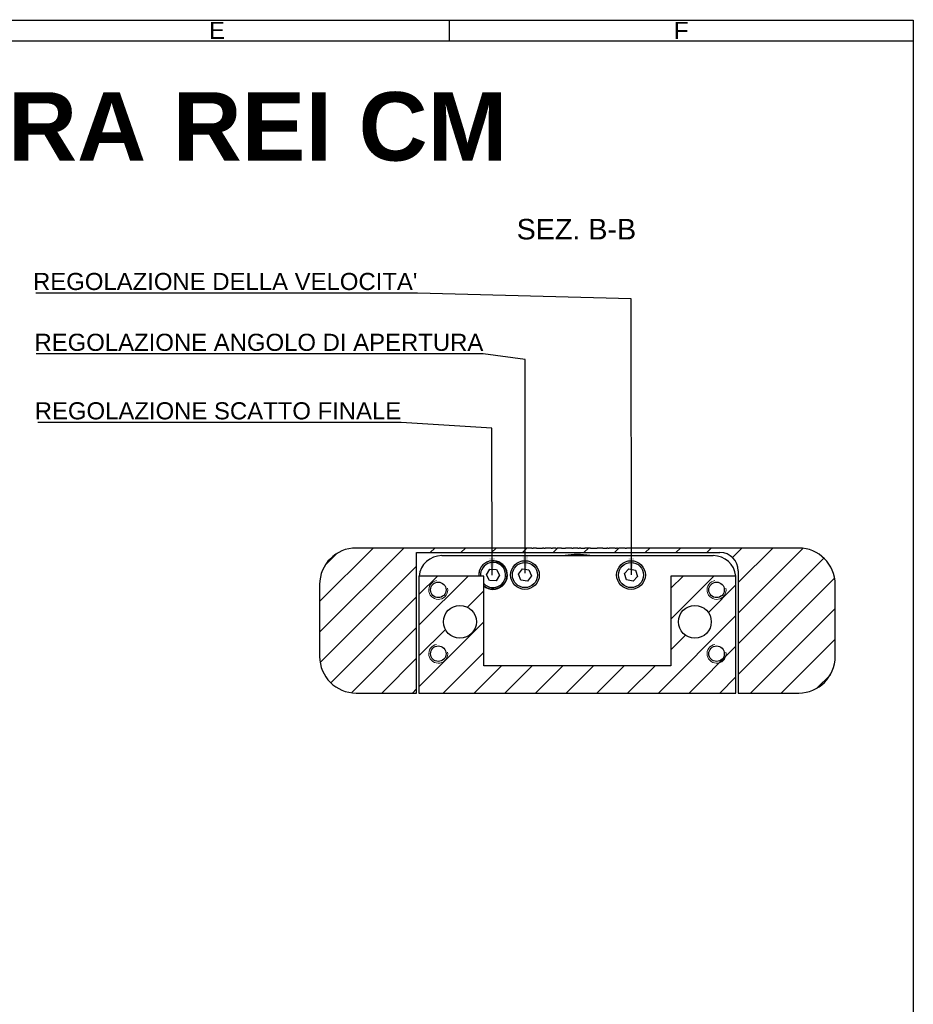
# Model space of a CAD drawing. Header units: millimetres. Extents: x 7 to 622, y 6 to 438.
# Tile 9 of 9: x 427 to 622, y 222 to 438. Entities that reach past the tile are written whole.
import ezdxf

# ---------------------------------------------------------------- set-up
doc = ezdxf.new("R2010")
doc.units = ezdxf.units.MM
doc.header["$LTSCALE"] = 1.5
for name, color, linetype, lineweight in [('Bordo (ISO)', 7, 'Continuous', 25), ('Simbolo (ISO)', 7, 'Continuous', 25), ('Tratteggio (ISO)', 7, 'Continuous', 15), ('Visibile (ISO)', 7, 'Continuous', 25), ('Visibile sottile (ISO)', 7, 'Continuous', 20)]:
    doc.layers.add(name, color=color, linetype=linetype, lineweight=lineweight)
doc.styles.add('Etichetta testo (ISO)', font='ARIAL.TTF')
doc.styles.add('Miglioranzo', font='ARIAL.TTF')
doc.dimstyles.new('Default - Metodo 1b (ISO)$7', dxfattribs={"dimscale": 1.5, "dimtxt": 2.5, "dimasz": 2.5, "dimexe": 3.175, "dimexo": 0, "dimgap": 0.762, "dimtad": 1, "dimtoh": 1, "dimrnd": 1e-08, "dimtxsty": 'Miglioranzo', "dimcen": 0.09, "dimdle": 10, "dimclrd": 256, "dimclre": 256, "dimclrt": 256, "dimazin": 2, "dimtfac": 1.4, "dimtmove": 0, "dimatfit": 3, "dimfxl": 1, "dimtolj": 1, "dimlwd": -1, "dimlwe": -1, "dimarcsym": 0})

# ---------------------------------------------------------------- blocks, each defined once
blk = doc.blocks.new('Bordi Bordo A3')
at = {"layer": 'Bordo (ISO)'}
for p, q in [((8, 292), (415, 292)), ((347.17, 292), (347.17, 289)), ((415, 292), (415, 5)), ((415, 292), (415, 289)), ((5, 289), (415, 289))]:
    blk.add_line(p, q, dxfattribs=at)
at = {"layer": 'Bordo (ISO)', "char_height": 2.5, "attachment_point": 5, "style": 'Miglioranzo'}
for s, insert in [('E', (313.25, 290.5)), ('F', (381.08, 290.5))]:
    blk.add_mtext(s, dxfattribs=dict(at, insert=insert))

msp = doc.modelspace()

# ---------------------------------------------------------------- hatches: boundary and pattern name
at = {"layer": 'Tratteggio (ISO)'}
h = msp.add_hatch(dxfattribs=at)
h.set_pattern_fill('ANSI31', color=256, scale=38.1, style=0)
h.set_pattern_definition([(45, (0, 0), (-3.367596, 3.367596), [])])
edge = h.paths.add_edge_path()
edge.add_line((584.13, 290.48), (597.38, 290.48))
edge.add_ellipse((597.38, 298.48), major_axis=(0, -8), ratio=1, start_angle=0, end_angle=90)
edge.add_line((605.38, 298.48), (605.38, 314.28))
edge.add_ellipse((597.38, 314.28), major_axis=(8, 0), ratio=1, start_angle=0, end_angle=90)
edge.add_line((597.38, 322.28), (559.64, 322.28))
edge.add_line((559.64, 322.28), (559.64, 322.18))
edge.add_line((559.64, 322.18), (559.36, 322.18))
edge.add_line((559.36, 322.18), (559.36, 322.28))
edge.add_line((559.36, 322.28), (557.98, 322.28))
edge.add_line((557.98, 322.28), (557.98, 322.18))
edge.add_line((557.98, 322.18), (557.68, 322.18))
edge.add_line((557.68, 322.18), (557.68, 322.28))
edge.add_line((557.68, 322.28), (557.45, 322.28))
edge.add_line((557.45, 322.28), (557.45, 322.18))
edge.add_line((557.45, 322.18), (557.15, 322.18))
edge.add_line((557.15, 322.18), (557.15, 322.28))
edge.add_line((557.15, 322.28), (555.87, 322.28))
edge.add_line((555.87, 322.28), (555.87, 322.18))
edge.add_line((555.87, 322.18), (555.55, 322.18))
edge.add_line((555.55, 322.18), (555.55, 322.28))
edge.add_line((555.55, 322.28), (555.32, 322.28))
edge.add_line((555.32, 322.28), (555.32, 322.18))
edge.add_line((555.32, 322.18), (554.42, 322.18))
edge.add_line((554.42, 322.18), (554.42, 322.28))
edge.add_line((554.42, 322.28), (553.19, 322.28))
edge.add_line((553.19, 322.28), (553.19, 322.18))
edge.add_line((553.19, 322.18), (551.75, 322.18))
edge.add_line((551.75, 322.18), (551.75, 322.28))
edge.add_line((551.75, 322.28), (550.52, 322.28))
edge.add_line((550.52, 322.28), (550.52, 322.18))
edge.add_line((550.52, 322.18), (549.63, 322.18))
edge.add_line((549.63, 322.18), (549.63, 322.28))
edge.add_line((549.63, 322.28), (549.26, 322.28))
edge.add_line((549.26, 322.28), (549.26, 322.18))
edge.add_line((549.26, 322.18), (548.97, 322.18))
edge.add_line((548.97, 322.18), (548.97, 322.28))
edge.add_line((548.97, 322.28), (547.97, 322.28))
edge.add_line((547.97, 322.28), (547.97, 322.18))
edge.add_line((547.97, 322.18), (547.62, 322.18))
edge.add_line((547.62, 322.18), (547.62, 322.28))
edge.add_line((547.62, 322.28), (546.26, 322.28))
edge.add_line((546.26, 322.28), (546.26, 322.18))
edge.add_line((546.26, 322.18), (545.37, 322.18))
edge.add_line((545.37, 322.18), (545.37, 322.28))
edge.add_line((545.37, 322.28), (544.46, 322.28))
edge.add_line((544.46, 322.28), (544.46, 322.18))
edge.add_line((544.46, 322.18), (544.15, 322.18))
edge.add_line((544.15, 322.18), (544.15, 322.28))
edge.add_line((544.15, 322.28), (543.39, 322.28))
edge.add_line((543.39, 322.28), (543.39, 322.18))
edge.add_line((543.39, 322.18), (543.09, 322.18))
edge.add_line((543.09, 322.18), (543.09, 322.28))
edge.add_line((543.09, 322.28), (541.81, 322.28))
edge.add_line((541.81, 322.28), (541.81, 322.18))
edge.add_line((541.81, 322.18), (541.49, 322.18))
edge.add_line((541.49, 322.18), (541.49, 322.28))
edge.add_line((541.49, 322.28), (541.26, 322.28))
edge.add_line((541.26, 322.28), (541.26, 322.18))
edge.add_line((541.26, 322.18), (539.94, 322.18))
edge.add_line((539.94, 322.18), (539.94, 322.28))
edge.add_line((539.94, 322.28), (539.17, 322.28))
edge.add_line((539.17, 322.28), (539.17, 322.18))
edge.add_line((539.17, 322.18), (538.87, 322.18))
edge.add_line((538.87, 322.18), (538.87, 322.28))
edge.add_line((538.87, 322.28), (500.38, 322.28))
edge.add_ellipse((500.38, 314.28), major_axis=(0, 8), ratio=1, start_angle=0, end_angle=90)
edge.add_line((492.38, 314.28), (492.38, 298.48))
edge.add_ellipse((500.38, 298.48), major_axis=(-8, 0), ratio=1, start_angle=0, end_angle=90)
edge.add_line((500.38, 290.48), (513.63, 290.48))
edge.add_line((513.63, 290.48), (513.63, 321.28))
edge.add_line((513.63, 321.28), (580.13, 321.28))
edge.add_ellipse((580.13, 317.28), major_axis=(0, 4), ratio=1, start_angle=270, end_angle=360, ccw=False)
edge.add_line((584.13, 317.28), (584.13, 290.48))
h.paths.add_polyline_path([(514.13, 290.48), (583.63, 290.48), (583.63, 316.13), (569.38, 316.13), (569.38, 296.48), (528.38, 296.48), (528.38, 316.13), (514.13, 316.13)])
edge = h.paths.add_edge_path(flags=0)
edge.add_ellipse((523.13, 306.1), major_axis=(3.6, 0), ratio=1, start_angle=0, end_angle=360)
edge = h.paths.add_edge_path(flags=0)
edge.add_ellipse((574.63, 306.1), major_axis=(3.6, 0), ratio=1, start_angle=0, end_angle=360)
edge = h.paths.add_edge_path(flags=0)
edge.add_ellipse((518.38, 313.1), major_axis=(1.7, 0), ratio=1, start_angle=0, end_angle=360)
edge = h.paths.add_edge_path(flags=0)
edge.add_ellipse((518.38, 299.1), major_axis=(1.7, 0), ratio=1, start_angle=0, end_angle=360)
edge = h.paths.add_edge_path(flags=0)
edge.add_ellipse((579.38, 299.1), major_axis=(1.7, 0), ratio=1, start_angle=0, end_angle=360)
edge = h.paths.add_edge_path(flags=0)
edge.add_ellipse((579.38, 313.1), major_axis=(1.7, 0), ratio=1, start_angle=0, end_angle=360)

# ---------------------------------------------------------------- linework, layer by layer
at = {"layer": 'Visibile (ISO)'}
for p, q in [((538.87, 322.28), (500.38, 322.28)), ((538.87, 322.18), (538.87, 322.28)), ((538.87, 322.28), (539.17, 322.28)), ((539.17, 322.18), (538.87, 322.18)), ((539.17, 322.28), (539.17, 322.18)), ((539.94, 322.28), (539.17, 322.28)), ((539.94, 322.18), (539.94, 322.28)), ((539.94, 322.28), (541.26, 322.28)), ((541.26, 322.18), (539.94, 322.18)), ((541.26, 322.28), (541.26, 322.18)), ((541.49, 322.28), (541.26, 322.28)), ((541.49, 322.18), (541.49, 322.28)), ((541.49, 322.28), (541.8, 322.28)), ((541.81, 322.18), (541.49, 322.18)), ((541.8, 322.28), (541.8, 322.18)), ((541.8, 322.28), (541.81, 322.28)), ((541.81, 322.28), (541.81, 322.18)), ((543.09, 322.28), (541.81, 322.28)), ((543.09, 322.18), (543.09, 322.28)), ((543.09, 322.28), (543.1, 322.28)), ((543.39, 322.18), (543.09, 322.18)), ((543.1, 322.28), (543.1, 322.18)), ((543.1, 322.28), (543.39, 322.28)), ((543.39, 322.28), (543.39, 322.18)), ((544.15, 322.28), (543.39, 322.28)), ((544.15, 322.18), (544.15, 322.28)), ((544.15, 322.28), (544.46, 322.28)), ((544.46, 322.18), (544.15, 322.18)), ((544.46, 322.28), (544.46, 322.18)), ((545.37, 322.28), (544.46, 322.28)), ((545.37, 322.18), (545.37, 322.28)), ((545.37, 322.28), (546.26, 322.28)), ((546.26, 322.18), (545.37, 322.18)), ((546.26, 322.28), (546.26, 322.18)), ((547.62, 322.28), (546.26, 322.28)), ((547.62, 322.18), (547.62, 322.28)), ((547.62, 322.28), (547.96, 322.28)), ((547.97, 322.18), (547.62, 322.18)), ((547.96, 322.28), (547.96, 322.18)), ((547.96, 322.28), (547.97, 322.28)), ((548.97, 322.28), (547.97, 322.28)), ((547.97, 322.28), (547.97, 322.18)), ((548.97, 322.18), (548.97, 322.28)), ((548.97, 322.28), (549.26, 322.28)), ((549.26, 322.18), (548.97, 322.18)), ((549.63, 322.28), (549.26, 322.28)), ((549.26, 322.28), (549.26, 322.18)), ((549.63, 322.18), (549.63, 322.28)), ((549.63, 322.28), (550.52, 322.28)), ((550.52, 322.18), (549.63, 322.18)), ((551.75, 322.28), (550.52, 322.28)), ((550.52, 322.28), (550.52, 322.18)), ((551.75, 322.18), (551.75, 322.28)), ((551.75, 322.28), (553.19, 322.28)), ((553.19, 322.18), (551.75, 322.18)), ((554.42, 322.28), (553.19, 322.28)), ((553.19, 322.28), (553.19, 322.18)), ((555.32, 322.18), (554.42, 322.18)), ((554.8, 322.28), (555.32, 322.28)), ((555.55, 322.28), (555.32, 322.28)), ((555.32, 322.28), (555.32, 322.18)), ((555.55, 322.18), (555.55, 322.28)), ((555.55, 322.28), (555.86, 322.28)), ((555.87, 322.18), (555.55, 322.18)), ((555.86, 322.28), (555.86, 322.18)), ((555.86, 322.28), (555.87, 322.28)), ((557.15, 322.28), (555.87, 322.28)), ((555.87, 322.28), (555.87, 322.18)), ((557.15, 322.18), (557.15, 322.28)), ((557.15, 322.28), (557.16, 322.28)), ((557.45, 322.18), (557.15, 322.18)), ((557.16, 322.28), (557.45, 322.28)), ((557.16, 322.28), (557.16, 322.18)), ((557.68, 322.28), (557.45, 322.28)), ((557.45, 322.28), (557.45, 322.18)), ((557.68, 322.18), (557.68, 322.28)), ((557.68, 322.28), (557.98, 322.28)), ((557.98, 322.18), (557.68, 322.18)), ((559.36, 322.28), (557.98, 322.28)), ((557.98, 322.28), (557.98, 322.18)), ((559.36, 322.18), (559.36, 322.28)), ((559.36, 322.28), (559.64, 322.28)), ((559.64, 322.18), (559.36, 322.18)), ((597.38, 322.28), (559.64, 322.28)), ((559.64, 322.28), (559.64, 322.18)), ((513.63, 321.28), (580.13, 321.28)), ((513.63, 290.48), (513.63, 321.28)), ((519.13, 320.6), (578.63, 320.6)), ((528.93, 316.39), (529.69, 317.62)), ((529.69, 317.62), (531.13, 317.58)), ((531.13, 317.58), (531.82, 316.32)), ((535.94, 316.53), (536.82, 317.68)), ((536.82, 317.68), (538.25, 317.5)), ((538.25, 317.5), (538.81, 316.17)), ((559.21, 316.66), (560.18, 317.73)), ((560.18, 317.73), (561.59, 317.42)), ((561.59, 317.42), (562.04, 316.05)), ((528.38, 316.13), (514.13, 316.13)), ((514.13, 316.13), (514.13, 290.48)), ((528.38, 296.48), (528.38, 316.13)), ((529.62, 315.12), (528.93, 316.39)), ((531.82, 316.32), (531.06, 315.08)), ((536.5, 315.2), (535.94, 316.53)), ((537.93, 315.02), (536.5, 315.2)), ((538.81, 316.17), (537.93, 315.02)), ((559.66, 315.28), (559.21, 316.66)), ((561.07, 314.98), (559.66, 315.28)), ((562.04, 316.05), (561.07, 314.98)), ((583.63, 316.13), (569.38, 316.13)), ((569.38, 316.13), (569.38, 296.48)), ((583.63, 290.48), (583.63, 316.13)), ((584.13, 317.28), (584.13, 290.48)), ((492.38, 314.28), (492.38, 298.48)), ((531.06, 315.08), (529.62, 315.12)), ((605.38, 298.48), (605.38, 314.28)), ((569.38, 296.48), (528.38, 296.48)), ((500.38, 290.48), (513.63, 290.48)), ((514.13, 290.48), (583.63, 290.48)), ((584.13, 290.48), (597.38, 290.48))]:
    msp.add_line(p, q, dxfattribs=at)
for centre, radius in [((537.38, 316.35), 3.15), ((560.63, 316.35), 3.15), ((537.38, 316.35), 2.75), ((560.63, 316.35), 2.75), ((518.38, 313.1), 1.7), ((579.38, 313.1), 1.7), ((523.13, 306.1), 3.6), ((574.63, 306.1), 3.6), ((518.38, 299.1), 1.7), ((579.38, 299.1), 1.7)]:
    msp.add_circle(centre, radius, dxfattribs=at)
for centre, radius, start, end in [((500.38, 314.28), 8, 90, 180), ((597.38, 314.28), 8, 0, 90), ((519.13, 315.6), 5, 90, 173.9267), ((530.38, 316.35), 3.15, 230.5859, 184.0231), ((548.88, 306.1), 14.75, 79.436, 100.564), ((578.63, 315.6), 5, 6.0733, 90), ((580.13, 317.28), 4, 0, 90), ((530.38, 316.35), 2.75, 223.3418, 184.6095), ((500.38, 298.48), 8, 180, 270), ((597.38, 298.48), 8, 270, 0)]:
    msp.add_arc(centre, radius, start, end, dxfattribs=at)
msp.add_open_spline([(554.42, 322.18), (554.42, 322.2), (554.42, 322.21), (554.42, 322.25), (554.42, 322.26), (554.42, 322.28)], degree=3, knots=[-0.01, -0.01, -0.01, -0.01, -0.005, -0.005, 0, 0, 0, 0], dxfattribs=at)
msp.add_open_spline([(554.42, 322.28), (554.58, 322.28), (554.8, 322.28)], degree=2, dxfattribs=at)
at = {"layer": 'Visibile sottile (ISO)'}
for centre, radius, start, end in [((530.38, 316.35), 3.02, 228.5388, 80), ((530.38, 316.35), 3.02, 170, 184.1957), ((518.38, 313.1), 2.08, 100, 10), ((579.38, 313.1), 2.08, 100, 10), ((518.38, 299.1), 2.08, 100, 10), ((579.38, 299.1), 2.08, 100, 10)]:
    msp.add_arc(centre, radius, start, end, dxfattribs=at)

# ---------------------------------------------------------------- block references
at = {"xscale": 1.5, "yscale": 1.5, "zscale": 1.5}
msp.add_blockref('Bordi Bordo A3', (0, 0), dxfattribs=at)

# ---------------------------------------------------------------- texts
at = {"layer": 'Simbolo (ISO)', "style": 'Miglioranzo'}
for s, insert, char_height, width, attachment_point in [('{\\fArial|b1|i0;\\H15.0000;SCHEMA REGOLAZIONI CERNIERA REI CM}', (96.98, 422.22), 15, 436.6692, 1), ("{REGOLAZIONE DELLA VELOCITA'}", (513.81, 378.79), 3.75, 84.2778, 9), ('{REGOLAZIONE ANGOLO DI APERTURA}', (528.25, 365.45), 3.75, 98.4261, 9), ('{REGOLAZIONE SCATTO FINALE}', (510.26, 350.43), 3.75, 80.3592, 9)]:
    msp.add_mtext(s, dxfattribs=dict(at, insert=insert, char_height=char_height, width=width, attachment_point=attachment_point))
at = {"layer": 'Simbolo (ISO)', "insert": (535.56, 389.87), "char_height": 4.5, "attachment_point": 7, "style": 'Etichetta testo (ISO)'}
msp.add_mtext('SEZ. B-B', dxfattribs=at)

# ---------------------------------------------------------------- leaders
at = {"layer": 'Simbolo (ISO)', "annotation_type": 0, "has_hookline": 1, "hookline_direction": 1}
for points, text_width in [([(560.7, 316.37), (560.67, 376.91), (513.81, 378.16)], 83.61), ([(537.46, 316.74), (537.46, 363.58), (528.25, 364.83)], 97.99), ([(530.19, 316.36), (530.13, 348.56), (510.26, 349.81)], 79.65)]:
    msp.add_leader(points, dimstyle='Default - Metodo 1b (ISO)$7', override={"dimgap": 0, "dimtad": 1}, dxfattribs=dict(at, text_width=text_width))

doc.saveas('drawing.dxf')
